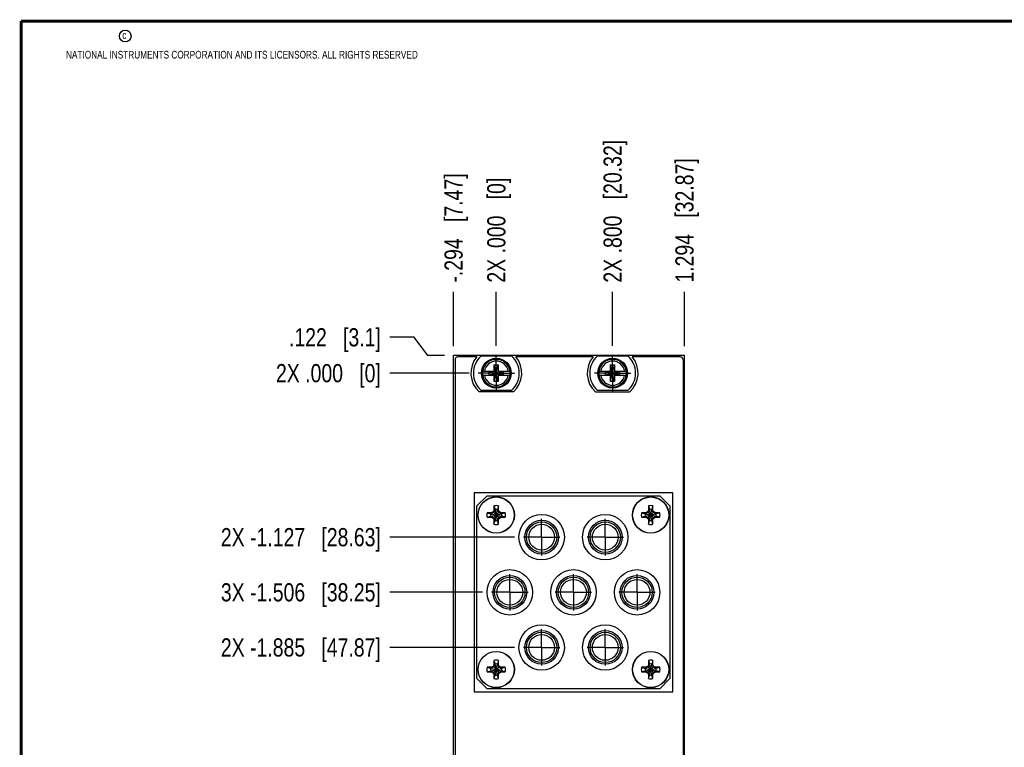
# Model space of a CAD drawing. Header units: inches. Extents: x 0.2 to 16.8, y 0.2 to 10.8.
# Tile 2 of 11: x 0.2 to 7, y 5.8 to 10.8. Entities that reach past the tile are written whole.
import ezdxf

# ---------------------------------------------------------------- set-up
doc = ezdxf.new("R2010")
doc.units = ezdxf.units.IN
doc.header["$LTSCALE"] = 0.935
doc.header["$MEASUREMENT"] = 0
doc.linetypes.add('CENTER', pattern=[0.6, 0.375, -0.075, 0.075, -0.075])
doc.layers.get('0').update_dxf_attribs({"linetype": 'CONTINUOUS'})
doc.layers.add('02___PRT_ALL_AXES', color=7, linetype='CONTINUOUS')
doc.layers.add('DIMENSIONS', color=7, linetype='CONTINUOUS')
doc.styles.get("Standard").update_dxf_attribs({"font": 'txt', "width": 0.8})
doc.dimstyles.new('DIMSTYLE_1', dxfattribs={"dimtxt": 0.125, "dimasz": 0.18, "dimexe": 0.18, "dimexo": 0.0625, "dimgap": 0.09, "dimtad": 0, "dimtih": 1, "dimtoh": 1, "dimdec": 3, "dimzin": 4, "dimdsep": 46, "dimtxsty": 'STANDARD', "dimblk": '_FILLED', "dimblk1": '_FILLED', "dimblk2": '_FILLED', "dimcen": 0.09, "dimadec": 0, "dimazin": 0, "dimtp": 0.01, "dimtm": 0.01, "dimtfac": 1, "dimtdec": 3, "dimtofl": 0, "dimtmove": 0, "dimatfit": 3, "dimldrblk": '_FILLED', "dimfxl": 1, "dimtolj": 1, "dimtzin": 4, "dimarcsym": 0})

# ---------------------------------------------------------------- blocks, each defined once
blk = doc.blocks.new('*D4')
at = {"layer": 'DIMENSIONS', "color": 2, "linetype": 'CONTINUOUS'}
for p, q in [((2.9524, 8.5861), (2.7861, 8.5861)), ((3.0469, 8.4616), (2.9524, 8.5861)), ((3.1611, 8.4616), (3.0469, 8.4616))]:
    blk.add_line(p, q, dxfattribs=at)
at = {"layer": 'DIMENSIONS', "color": 2, "linetype": 'CONTINUOUS', "insert": (2.7236, 8.6486), "char_height": 0.125, "width": 1.025, "attachment_point": 3, "line_spacing_factor": 0.9}
blk.add_mtext('.122{\\Ftxt.shx;\\W1.000000;\\H0.125000; }[3.1]', dxfattribs=at)
blk = doc.blocks.new('_FILLED')
at = {"color": 0, "linetype": 'BYBLOCK'}
blk.add_solid([(0, 0), (-1, 0.174), (-1, -0.174)], dxfattribs=at)
blk = doc.blocks.new('*D5')
at = {"layer": 'DIMENSIONS', "color": 2, "linetype": 'CONTINUOUS'}
blk.add_line((3.33, 8.3396), (2.7861, 8.3396), dxfattribs=at)
at = {"layer": 'DIMENSIONS', "color": 2, "linetype": 'CONTINUOUS', "insert": (2.7236, 8.4021), "char_height": 0.125, "width": 1.125, "attachment_point": 3, "line_spacing_factor": 0.9}
blk.add_mtext('2X .000{\\Ftxt.shx;\\W1.000000;\\H0.125000; }[0]', dxfattribs=at)
blk = doc.blocks.new('*D6')
at = {"layer": 'DIMENSIONS', "color": 2, "linetype": 'CONTINUOUS'}
blk.add_line((3.6417, 7.2125), (2.7861, 7.2125), dxfattribs=at)
at = {"layer": 'DIMENSIONS', "color": 2, "linetype": 'CONTINUOUS', "insert": (2.7236, 7.275), "char_height": 0.125, "width": 1.725, "attachment_point": 3, "line_spacing_factor": 0.9}
blk.add_mtext('2X -1.127{\\Ftxt.shx;\\W1.000000;\\H0.125000; }[28.63]', dxfattribs=at)
blk = doc.blocks.new('*D7')
at = {"layer": 'DIMENSIONS', "color": 2, "linetype": 'CONTINUOUS'}
blk.add_line((3.423, 6.8336), (2.7861, 6.8336), dxfattribs=at)
at = {"layer": 'DIMENSIONS', "color": 2, "linetype": 'CONTINUOUS', "insert": (2.7236, 6.8961), "char_height": 0.125, "width": 1.725, "attachment_point": 3, "line_spacing_factor": 0.9}
blk.add_mtext('3X -1.506{\\Ftxt.shx;\\W1.000000;\\H0.125000; }[38.25]', dxfattribs=at)
blk = doc.blocks.new('*D8')
at = {"layer": 'DIMENSIONS', "color": 2, "linetype": 'CONTINUOUS'}
blk.add_line((3.6417, 6.4547), (2.7861, 6.4547), dxfattribs=at)
at = {"layer": 'DIMENSIONS', "color": 2, "linetype": 'CONTINUOUS', "insert": (2.7236, 6.5172), "char_height": 0.125, "width": 1.725, "attachment_point": 3, "line_spacing_factor": 0.9}
blk.add_mtext('2X -1.885{\\Ftxt.shx;\\W1.000000;\\H0.125000; }[47.87]', dxfattribs=at)
blk = doc.blocks.new('*D9')
at = {"layer": 'DIMENSIONS', "color": 2, "linetype": 'CONTINUOUS'}
blk.add_line((3.6417, 5.3587), (2.7861, 5.3587), dxfattribs=at)
at = {"layer": 'DIMENSIONS', "color": 2, "linetype": 'CONTINUOUS', "insert": (2.7236, 5.4212), "char_height": 0.125, "width": 1.725, "attachment_point": 3, "line_spacing_factor": 0.9}
blk.add_mtext('2X -2.981{\\Ftxt.shx;\\W1.000000;\\H0.125000; }[75.72]', dxfattribs=at)
blk = doc.blocks.new('*D10')
at = {"layer": 'DIMENSIONS', "color": 2, "linetype": 'CONTINUOUS'}
blk.add_line((3.423, 4.9798), (2.7861, 4.9798), dxfattribs=at)
at = {"layer": 'DIMENSIONS', "color": 2, "linetype": 'CONTINUOUS', "insert": (2.7236, 5.0423), "char_height": 0.125, "width": 1.725, "attachment_point": 3, "line_spacing_factor": 0.9}
blk.add_mtext('3X -3.360{\\Ftxt.shx;\\W1.000000;\\H0.125000; }[85.34]', dxfattribs=at)
blk = doc.blocks.new('*D11')
at = {"layer": 'DIMENSIONS', "color": 2, "linetype": 'CONTINUOUS'}
blk.add_line((3.6417, 4.6009), (2.7861, 4.6009), dxfattribs=at)
at = {"layer": 'DIMENSIONS', "color": 2, "linetype": 'CONTINUOUS', "insert": (2.7236, 4.6634), "char_height": 0.125, "width": 1.725, "attachment_point": 3, "line_spacing_factor": 0.9}
blk.add_mtext('2X -3.739{\\Ftxt.shx;\\W1.000000;\\H0.125000; }[94.96]', dxfattribs=at)
blk = doc.blocks.new('*D12')
at = {"layer": 'DIMENSIONS', "color": 2, "linetype": 'CONTINUOUS'}
blk.add_line((3.33, 3.5189), (2.7861, 3.5189), dxfattribs=at)
at = {"layer": 'DIMENSIONS', "color": 2, "linetype": 'CONTINUOUS', "insert": (2.7236, 3.5814), "char_height": 0.125, "width": 1.825, "attachment_point": 3, "line_spacing_factor": 0.9}
blk.add_mtext('2X -4.821{\\Ftxt.shx;\\W1.000000;\\H0.125000; }[122.45]', dxfattribs=at)
blk = doc.blocks.new('*D13')
at = {"layer": 'DIMENSIONS', "color": 2, "linetype": 'CONTINUOUS'}
blk.add_line((4.3176, 8.5272), (4.3176, 8.8991), dxfattribs=at)
at = {"layer": 'DIMENSIONS', "color": 2, "linetype": 'CONTINUOUS', "insert": (4.2551, 8.9616), "char_height": 0.125, "width": 1.525, "attachment_point": 1, "rotation": 90, "line_spacing_factor": 0.9}
blk.add_mtext('2X .800{\\Ftxt.shx;\\W1.000000;\\H0.125000; }[20.32]', dxfattribs=at)
blk = doc.blocks.new('*D14')
at = {"layer": 'DIMENSIONS', "color": 2, "linetype": 'CONTINUOUS'}
blk.add_line((3.5176, 8.5272), (3.5176, 8.8991), dxfattribs=at)
at = {"layer": 'DIMENSIONS', "color": 2, "linetype": 'CONTINUOUS', "insert": (3.4551, 8.9616), "char_height": 0.125, "width": 1.125, "attachment_point": 1, "rotation": 90, "line_spacing_factor": 0.9}
blk.add_mtext('2X .000{\\Ftxt.shx;\\W1.000000;\\H0.125000; }[0]', dxfattribs=at)
blk = doc.blocks.new('*D15')
at = {"layer": 'DIMENSIONS', "color": 2, "linetype": 'CONTINUOUS'}
blk.add_line((4.8116, 8.5241), (4.8116, 8.8991), dxfattribs=at)
at = {"layer": 'DIMENSIONS', "color": 2, "linetype": 'CONTINUOUS', "insert": (4.7491, 8.9616), "char_height": 0.125, "width": 1.325, "attachment_point": 1, "rotation": 90, "line_spacing_factor": 0.9}
blk.add_mtext('1.294{\\Ftxt.shx;\\W1.000000;\\H0.125000; }[32.87]', dxfattribs=at)
blk = doc.blocks.new('*D16')
at = {"layer": 'DIMENSIONS', "color": 2, "linetype": 'CONTINUOUS'}
blk.add_line((3.2236, 8.5241), (3.2236, 8.8991), dxfattribs=at)
at = {"layer": 'DIMENSIONS', "color": 2, "linetype": 'CONTINUOUS', "insert": (3.1611, 8.9616), "char_height": 0.125, "width": 1.225, "attachment_point": 1, "rotation": 90, "line_spacing_factor": 0.9}
blk.add_mtext('-.294{\\Ftxt.shx;\\W1.000000;\\H0.125000; }[7.47]', dxfattribs=at)

msp = doc.modelspace()

# ---------------------------------------------------------------- linework, layer by layer
at = {"color": 7, "linetype": 'CONTINUOUS'}
for p, q in [((3.2236, 3.3239), (3.2236, 8.4616)), ((4.8116, 8.4616), (3.2236, 8.4616)), ((3.2336, 8.4316), (3.2336, 4.3716)), ((3.3831, 8.4516), (3.2536, 8.4516)), ((3.4138, 8.4581), (3.6213, 8.4581)), ((3.5038, 8.2825), (3.5314, 8.3967)), ((3.5038, 8.3533), (3.5038, 8.3967)), ((3.5314, 8.2825), (3.5038, 8.3967)), ((3.5038, 8.3967), (3.5314, 8.3967)), ((3.5314, 8.3967), (3.5314, 8.3533)), ((4.1831, 8.4516), (3.652, 8.4516)), ((4.2138, 8.4581), (4.4213, 8.4581)), ((4.3038, 8.2825), (4.3314, 8.3967)), ((4.3038, 8.3533), (4.3038, 8.3967)), ((4.3314, 8.2825), (4.3038, 8.3967)), ((4.3038, 8.3967), (4.3314, 8.3967)), ((4.3314, 8.3967), (4.3314, 8.3533)), ((4.7816, 8.4516), (4.452, 8.4516)), ((4.8016, 8.4316), (4.8016, 3.4266)), ((4.8116, 3.3966), (4.8116, 8.4616)), ((3.4229, 8.3533), (3.5059, 8.3533)), ((3.4691, 8.3279), (3.4691, 8.3513)), ((3.4691, 8.3513), (3.5661, 8.3279)), ((3.4691, 8.3279), (3.5661, 8.3513)), ((3.5059, 8.3513), (3.4691, 8.3513)), ((3.5059, 8.3533), (3.5059, 8.3513)), ((3.5059, 8.3279), (3.5293, 8.3513)), ((3.5293, 8.3279), (3.5059, 8.3513)), ((3.5293, 8.3533), (3.5293, 8.3513)), ((3.5293, 8.3533), (3.6122, 8.3533)), ((3.5661, 8.3513), (3.5293, 8.3513)), ((3.5661, 8.3279), (3.5661, 8.3513)), ((4.2229, 8.3533), (4.3059, 8.3533)), ((4.2691, 8.3279), (4.2691, 8.3513)), ((4.2691, 8.3279), (4.3661, 8.3513)), ((4.3059, 8.3513), (4.2691, 8.3513)), ((4.2691, 8.3513), (4.3661, 8.3279)), ((4.3059, 8.3533), (4.3059, 8.3513)), ((4.3059, 8.3279), (4.3293, 8.3513)), ((4.3293, 8.3279), (4.3059, 8.3513)), ((4.3293, 8.3533), (4.3293, 8.3513)), ((4.3293, 8.3533), (4.4122, 8.3533)), ((4.3661, 8.3513), (4.3293, 8.3513)), ((4.3661, 8.3279), (4.3661, 8.3513)), ((3.4229, 8.3258), (3.5059, 8.3258)), ((3.4691, 8.3279), (3.5059, 8.3279)), ((3.5038, 8.2825), (3.5038, 8.3258)), ((3.5314, 8.2825), (3.5038, 8.2825)), ((3.5059, 8.3258), (3.5059, 8.3279)), ((3.5293, 8.3258), (3.5293, 8.3279)), ((3.5293, 8.3279), (3.5661, 8.3279)), ((3.5293, 8.3258), (3.6122, 8.3258)), ((3.5314, 8.3258), (3.5314, 8.2825)), ((4.2229, 8.3258), (4.3059, 8.3258)), ((4.2691, 8.3279), (4.3059, 8.3279)), ((4.3038, 8.2825), (4.3038, 8.3258)), ((4.3314, 8.2825), (4.3038, 8.2825)), ((4.3059, 8.3258), (4.3059, 8.3279)), ((4.3293, 8.3258), (4.3293, 8.3279)), ((4.3293, 8.3279), (4.3661, 8.3279)), ((4.3293, 8.3258), (4.4122, 8.3258)), ((4.3314, 8.3258), (4.3314, 8.2825)), ((3.6358, 8.2106), (3.3993, 8.2106)), ((3.6213, 8.2211), (3.4138, 8.2211)), ((4.1993, 8.2106), (4.4358, 8.2106)), ((4.4213, 8.2211), (4.2138, 8.2211)), ((3.3646, 7.5171), (3.3646, 6.1501)), ((4.7316, 7.5171), (3.3646, 7.5171)), ((4.7316, 6.1501), (4.7316, 7.5171)), ((3.4546, 7.4971), (3.3846, 7.4271)), ((3.4546, 7.4971), (4.6416, 7.4971)), ((4.7116, 7.4271), (4.6416, 7.4971)), ((3.3846, 6.2401), (3.3846, 7.4271)), ((3.4989, 7.3828), (3.4808, 7.3724)), ((3.4957, 7.386), (3.4857, 7.3802)), ((3.5015, 7.396), (3.4957, 7.386)), ((3.4957, 7.3433), (3.5384, 7.386)), ((3.5384, 7.3433), (3.4957, 7.386)), ((3.5093, 7.4009), (3.4989, 7.3828)), ((3.5015, 7.4271), (3.5015, 7.396)), ((3.5015, 7.4271), (3.5093, 7.4025)), ((3.5015, 7.396), (3.5093, 7.4009)), ((3.5093, 7.3268), (3.5249, 7.4025)), ((3.5093, 7.4025), (3.5093, 7.4009)), ((3.5249, 7.3268), (3.5093, 7.4025)), ((3.5093, 7.3284), (3.5249, 7.4009)), ((3.5249, 7.3284), (3.5093, 7.4009)), ((3.5326, 7.4271), (3.5249, 7.4025)), ((3.5249, 7.4009), (3.5249, 7.4025)), ((3.5353, 7.3828), (3.5249, 7.4009)), ((3.5326, 7.396), (3.5249, 7.4009)), ((3.5326, 7.396), (3.5326, 7.4271)), ((3.5384, 7.386), (3.5326, 7.396)), ((3.5534, 7.3724), (3.5353, 7.3828)), ((3.5484, 7.3802), (3.5384, 7.386)), ((4.5609, 7.3828), (4.5428, 7.3724)), ((4.5577, 7.386), (4.5477, 7.3802)), ((4.5635, 7.396), (4.5577, 7.386)), ((4.5577, 7.3433), (4.6004, 7.386)), ((4.6004, 7.3433), (4.5577, 7.386)), ((4.5713, 7.4009), (4.5609, 7.3828)), ((4.5635, 7.4271), (4.5635, 7.396)), ((4.5635, 7.4271), (4.5713, 7.4025)), ((4.5635, 7.396), (4.5713, 7.4009)), ((4.5713, 7.3268), (4.5869, 7.4025)), ((4.5713, 7.4025), (4.5713, 7.4009)), ((4.5869, 7.3268), (4.5713, 7.4025)), ((4.5713, 7.3284), (4.5869, 7.4009)), ((4.5869, 7.3284), (4.5713, 7.4009)), ((4.5946, 7.4271), (4.5869, 7.4025)), ((4.5869, 7.4009), (4.5869, 7.4025)), ((4.5973, 7.3828), (4.5869, 7.4009)), ((4.5946, 7.396), (4.5869, 7.4009)), ((4.5946, 7.396), (4.5946, 7.4271)), ((4.6004, 7.386), (4.5946, 7.396)), ((4.6154, 7.3724), (4.5973, 7.3828)), ((4.6104, 7.3802), (4.6004, 7.386)), ((4.7116, 7.4271), (4.7116, 6.2401)), ((3.4546, 7.3802), (3.4792, 7.3724)), ((3.4857, 7.3802), (3.4546, 7.3802)), ((3.4546, 7.3491), (3.4792, 7.3569)), ((3.4546, 7.3491), (3.4857, 7.3491)), ((3.4792, 7.3724), (3.5549, 7.3569)), ((3.4792, 7.3569), (3.5549, 7.3724)), ((3.4808, 7.3724), (3.4792, 7.3724)), ((3.4792, 7.3569), (3.4808, 7.3569)), ((3.4857, 7.3802), (3.4808, 7.3724)), ((3.4808, 7.3724), (3.5534, 7.3569)), ((3.4808, 7.3569), (3.5534, 7.3724)), ((3.4857, 7.3491), (3.4808, 7.3569)), ((3.4808, 7.3569), (3.4989, 7.3464)), ((3.4857, 7.3491), (3.4957, 7.3433)), ((3.4957, 7.3433), (3.5015, 7.3333)), ((3.4989, 7.3464), (3.5093, 7.3284)), ((3.5015, 7.3333), (3.5015, 7.3022)), ((3.5015, 7.3333), (3.5093, 7.3284)), ((3.5015, 7.3022), (3.5093, 7.3268)), ((3.5093, 7.3284), (3.5093, 7.3268)), ((3.5249, 7.3284), (3.5353, 7.3464)), ((3.5326, 7.3333), (3.5249, 7.3284)), ((3.5249, 7.3268), (3.5249, 7.3284)), ((3.5326, 7.3022), (3.5249, 7.3268)), ((3.5326, 7.3333), (3.5384, 7.3433)), ((3.5326, 7.3022), (3.5326, 7.3333)), ((3.5353, 7.3464), (3.5534, 7.3569)), ((3.5384, 7.3433), (3.5484, 7.3491)), ((3.5484, 7.3802), (3.5534, 7.3724)), ((3.5795, 7.3802), (3.5484, 7.3802)), ((3.5484, 7.3491), (3.5534, 7.3569)), ((3.5484, 7.3491), (3.5795, 7.3491)), ((3.5549, 7.3724), (3.5534, 7.3724)), ((3.5534, 7.3569), (3.5549, 7.3569)), ((3.5795, 7.3802), (3.5549, 7.3724)), ((3.5795, 7.3491), (3.5549, 7.3569)), ((4.5477, 7.3802), (4.5166, 7.3802)), ((4.5166, 7.3802), (4.5412, 7.3724)), ((4.5166, 7.3491), (4.5412, 7.3569)), ((4.5166, 7.3491), (4.5477, 7.3491)), ((4.5412, 7.3569), (4.6169, 7.3724)), ((4.5428, 7.3724), (4.5412, 7.3724)), ((4.5412, 7.3724), (4.6169, 7.3569)), ((4.5412, 7.3569), (4.5428, 7.3569)), ((4.5477, 7.3802), (4.5428, 7.3724)), ((4.5428, 7.3569), (4.6154, 7.3724)), ((4.5428, 7.3724), (4.6154, 7.3569)), ((4.5477, 7.3491), (4.5428, 7.3569)), ((4.5428, 7.3569), (4.5609, 7.3464)), ((4.5477, 7.3491), (4.5577, 7.3433)), ((4.5577, 7.3433), (4.5635, 7.3333)), ((4.5609, 7.3464), (4.5713, 7.3284)), ((4.5635, 7.3333), (4.5635, 7.3022)), ((4.5635, 7.3333), (4.5713, 7.3284)), ((4.5635, 7.3022), (4.5713, 7.3268)), ((4.5713, 7.3284), (4.5713, 7.3268)), ((4.5869, 7.3284), (4.5973, 7.3464)), ((4.5946, 7.3333), (4.5869, 7.3284)), ((4.5869, 7.3268), (4.5869, 7.3284)), ((4.5946, 7.3022), (4.5869, 7.3268)), ((4.5946, 7.3333), (4.6004, 7.3433)), ((4.5946, 7.3022), (4.5946, 7.3333)), ((4.5973, 7.3464), (4.6154, 7.3569)), ((4.6004, 7.3433), (4.6104, 7.3491)), ((4.6104, 7.3802), (4.6154, 7.3724)), ((4.6415, 7.3802), (4.6104, 7.3802)), ((4.6104, 7.3491), (4.6154, 7.3569)), ((4.6104, 7.3491), (4.6415, 7.3491)), ((4.6169, 7.3724), (4.6154, 7.3724)), ((4.6154, 7.3569), (4.6169, 7.3569)), ((4.6415, 7.3802), (4.6169, 7.3724)), ((4.6415, 7.3491), (4.6169, 7.3569)), ((3.5015, 6.3651), (3.5015, 6.334)), ((3.5015, 6.3651), (3.5093, 6.3405)), ((3.5326, 6.3651), (3.5249, 6.3405)), ((3.5326, 6.334), (3.5326, 6.3651)), ((4.5635, 6.3651), (4.5635, 6.334)), ((4.5635, 6.3651), (4.5713, 6.3405)), ((4.5946, 6.3651), (4.5869, 6.3405)), ((4.5946, 6.334), (4.5946, 6.3651)), ((3.4546, 6.3182), (3.4792, 6.3104)), ((3.4857, 6.3182), (3.4546, 6.3182)), ((3.4792, 6.3104), (3.5549, 6.2949)), ((3.4792, 6.2949), (3.5549, 6.3104)), ((3.4808, 6.3104), (3.4792, 6.3104)), ((3.4989, 6.3208), (3.4808, 6.3104)), ((3.4857, 6.3182), (3.4808, 6.3104)), ((3.4808, 6.3104), (3.5534, 6.2949)), ((3.4808, 6.2949), (3.5534, 6.3104)), ((3.4957, 6.324), (3.4857, 6.3182)), ((3.5015, 6.334), (3.4957, 6.324)), ((3.4957, 6.2813), (3.5384, 6.324)), ((3.5384, 6.2813), (3.4957, 6.324)), ((3.5093, 6.3389), (3.4989, 6.3208)), ((3.5015, 6.334), (3.5093, 6.3389)), ((3.5093, 6.2648), (3.5249, 6.3405)), ((3.5093, 6.3405), (3.5093, 6.3389)), ((3.5249, 6.2648), (3.5093, 6.3405)), ((3.5093, 6.2664), (3.5249, 6.3389)), ((3.5249, 6.2664), (3.5093, 6.3389)), ((3.5249, 6.3389), (3.5249, 6.3405)), ((3.5353, 6.3208), (3.5249, 6.3389)), ((3.5326, 6.334), (3.5249, 6.3389)), ((3.5384, 6.324), (3.5326, 6.334)), ((3.5534, 6.3104), (3.5353, 6.3208)), ((3.5484, 6.3182), (3.5384, 6.324)), ((3.5484, 6.3182), (3.5534, 6.3104)), ((3.5795, 6.3182), (3.5484, 6.3182)), ((3.5549, 6.3104), (3.5534, 6.3104)), ((3.5795, 6.3182), (3.5549, 6.3104)), ((4.5477, 6.3182), (4.5166, 6.3182)), ((4.5166, 6.3182), (4.5412, 6.3104)), ((4.5412, 6.2949), (4.6169, 6.3104)), ((4.5428, 6.3104), (4.5412, 6.3104)), ((4.5412, 6.3104), (4.6169, 6.2949)), ((4.5609, 6.3208), (4.5428, 6.3104)), ((4.5477, 6.3182), (4.5428, 6.3104)), ((4.5428, 6.2949), (4.6154, 6.3104)), ((4.5428, 6.3104), (4.6154, 6.2949)), ((4.5577, 6.324), (4.5477, 6.3182)), ((4.5635, 6.334), (4.5577, 6.324)), ((4.5577, 6.2813), (4.6004, 6.324)), ((4.6004, 6.2813), (4.5577, 6.324)), ((4.5713, 6.3389), (4.5609, 6.3208)), ((4.5635, 6.334), (4.5713, 6.3389)), ((4.5713, 6.3405), (4.5713, 6.3389)), ((4.5713, 6.2648), (4.5869, 6.3405)), ((4.5869, 6.2648), (4.5713, 6.3405)), ((4.5713, 6.2664), (4.5869, 6.3389)), ((4.5869, 6.2664), (4.5713, 6.3389)), ((4.5869, 6.3389), (4.5869, 6.3405)), ((4.5946, 6.334), (4.5869, 6.3389)), ((4.5973, 6.3208), (4.5869, 6.3389)), ((4.6004, 6.324), (4.5946, 6.334)), ((4.6154, 6.3104), (4.5973, 6.3208)), ((4.6104, 6.3182), (4.6004, 6.324)), ((4.6415, 6.3182), (4.6104, 6.3182)), ((4.6104, 6.3182), (4.6154, 6.3104)), ((4.6169, 6.3104), (4.6154, 6.3104)), ((4.6415, 6.3182), (4.6169, 6.3104)), ((3.3846, 6.2401), (3.4546, 6.1701)), ((3.4546, 6.2871), (3.4792, 6.2949)), ((3.4546, 6.2871), (3.4857, 6.2871)), ((3.4792, 6.2949), (3.4808, 6.2949)), ((3.4857, 6.2871), (3.4808, 6.2949)), ((3.4808, 6.2949), (3.4989, 6.2844)), ((3.4857, 6.2871), (3.4957, 6.2813)), ((3.4957, 6.2813), (3.5015, 6.2713)), ((3.4989, 6.2844), (3.5093, 6.2664)), ((3.5015, 6.2713), (3.5015, 6.2402)), ((3.5015, 6.2713), (3.5093, 6.2664)), ((3.5015, 6.2402), (3.5093, 6.2648)), ((3.5093, 6.2664), (3.5093, 6.2648)), ((3.5249, 6.2664), (3.5353, 6.2844)), ((3.5326, 6.2713), (3.5249, 6.2664)), ((3.5249, 6.2648), (3.5249, 6.2664)), ((3.5326, 6.2402), (3.5249, 6.2648)), ((3.5326, 6.2713), (3.5384, 6.2813)), ((3.5326, 6.2402), (3.5326, 6.2713)), ((3.5353, 6.2844), (3.5534, 6.2949)), ((3.5384, 6.2813), (3.5484, 6.2871)), ((3.5484, 6.2871), (3.5534, 6.2949)), ((3.5484, 6.2871), (3.5795, 6.2871)), ((3.5534, 6.2949), (3.5549, 6.2949)), ((3.5795, 6.2871), (3.5549, 6.2949)), ((4.5166, 6.2871), (4.5412, 6.2949)), ((4.5166, 6.2871), (4.5477, 6.2871)), ((4.5412, 6.2949), (4.5428, 6.2949)), ((4.5428, 6.2949), (4.5609, 6.2844)), ((4.5477, 6.2871), (4.5428, 6.2949)), ((4.5477, 6.2871), (4.5577, 6.2813)), ((4.5577, 6.2813), (4.5635, 6.2713)), ((4.5609, 6.2844), (4.5713, 6.2664)), ((4.5635, 6.2713), (4.5635, 6.2402)), ((4.5635, 6.2713), (4.5713, 6.2664)), ((4.5635, 6.2402), (4.5713, 6.2648)), ((4.5713, 6.2664), (4.5713, 6.2648)), ((4.5869, 6.2664), (4.5973, 6.2844)), ((4.5946, 6.2713), (4.5869, 6.2664)), ((4.5869, 6.2648), (4.5869, 6.2664)), ((4.5946, 6.2402), (4.5869, 6.2648)), ((4.5946, 6.2713), (4.6004, 6.2813)), ((4.5946, 6.2402), (4.5946, 6.2713)), ((4.5973, 6.2844), (4.6154, 6.2949)), ((4.6004, 6.2813), (4.6104, 6.2871)), ((4.6104, 6.2871), (4.6154, 6.2949)), ((4.6104, 6.2871), (4.6415, 6.2871)), ((4.6154, 6.2949), (4.6169, 6.2949)), ((4.6415, 6.2871), (4.6169, 6.2949)), ((4.6416, 6.1701), (4.7116, 6.2401)), ((4.6416, 6.1701), (3.4546, 6.1701)), ((3.3646, 6.1501), (4.7316, 6.1501))]:
    msp.add_line(p, q, dxfattribs=at)
at = {"color": 7, "linetype": 'CONTINUOUS', "const_width": 0.02}
for points in [[(0.25, 10.7586), (0.25, 0.2586)], [(16.75, 10.7586), (0.25, 10.7586)]]:
    msp.add_lwpolyline(points, dxfattribs=at)
at = {"color": 2, "linetype": 'CONTINUOUS'}
msp.add_circle((0.9659, 10.6562), 0.0403, dxfattribs=at)
at = {"color": 7, "linetype": 'CONTINUOUS'}
for centre, radius in [((3.5176, 8.3396), 0.1025), ((3.5176, 8.3396), 0.098), ((4.3176, 8.3396), 0.1025), ((4.3176, 8.3396), 0.098), ((3.5171, 7.3646), 0.125), ((3.5171, 7.3646), 0.124), ((4.5791, 7.3646), 0.125), ((4.5791, 7.3646), 0.124), ((3.8293, 7.2125), 0.1562), ((3.8293, 7.2125), 0.1158), ((3.8293, 7.2125), 0.1043), ((4.2668, 7.2125), 0.1562), ((4.2668, 7.2125), 0.1158), ((4.2668, 7.2125), 0.1043), ((3.8293, 7.2125), 0.0886), ((4.2668, 7.2125), 0.0886), ((3.6106, 6.8336), 0.1562), ((4.0481, 6.8336), 0.1562), ((4.4856, 6.8336), 0.1562), ((3.6106, 6.8336), 0.1158), ((3.6106, 6.8336), 0.1043), ((3.6106, 6.8336), 0.0886), ((4.0481, 6.8336), 0.1158), ((4.0481, 6.8336), 0.1043), ((4.0481, 6.8336), 0.0886), ((4.4856, 6.8336), 0.1158), ((4.4856, 6.8336), 0.1043), ((4.4856, 6.8336), 0.0886), ((3.8293, 6.4547), 0.1562), ((3.8293, 6.4547), 0.1158), ((4.2668, 6.4547), 0.1562), ((4.2668, 6.4547), 0.1158), ((3.8293, 6.4547), 0.1043), ((3.8293, 6.4547), 0.0886), ((4.2668, 6.4547), 0.1043), ((4.2668, 6.4547), 0.0886), ((3.5171, 6.3026), 0.125), ((3.5171, 6.3026), 0.124), ((4.5791, 6.3026), 0.125), ((4.5791, 6.3026), 0.124)]:
    msp.add_circle(centre, radius, dxfattribs=at)
for centre, radius, start, end in [((3.2536, 8.4316), 0.02, 90, 180), ((3.5176, 8.3396), 0.175, 140.20818, 227.4886), ((3.5176, 8.3396), 0.1575, 131.20295, 228.79705), ((3.5176, 8.3396), 0.0947, 8.36374, 171.63626), ((3.5176, 8.3396), 0.0832, 9.53359, 170.46641), ((3.5176, 8.3396), 0.1575, 311.20295, 48.79705), ((3.5176, 8.3396), 0.175, 312.5114, 39.79182), ((4.3176, 8.3396), 0.175, 140.20818, 227.4886), ((4.3176, 8.3396), 0.1575, 131.20295, 228.79705), ((4.3176, 8.3396), 0.0947, 8.36374, 171.63626), ((4.3176, 8.3396), 0.0832, 9.53359, 170.46641), ((4.3176, 8.3396), 0.1575, 311.20295, 48.79705), ((4.3176, 8.3396), 0.175, 312.5114, 39.79182), ((4.7816, 8.4316), 0.02, 0, 90), ((3.5176, 8.3396), 0.0956, 171.71661, 188.28339), ((3.5176, 8.3396), 0.0956, 351.71661, 8.28339), ((4.3176, 8.3396), 0.0956, 171.71661, 188.28339), ((4.3176, 8.3396), 0.0956, 351.71661, 8.28339), ((3.5176, 8.3396), 0.0947, 188.36374, 351.63626), ((3.5176, 8.3396), 0.0832, 189.53359, 350.46641), ((4.3176, 8.3396), 0.0947, 188.36374, 351.63626), ((4.3176, 8.3396), 0.0832, 189.53359, 350.46641), ((3.5171, 7.3646), 0.0644, 76.01958, 103.98042), ((3.5171, 7.3646), 0.0386, 78.38554, 101.61446), ((4.5791, 7.3646), 0.0644, 76.01958, 103.98042), ((4.5791, 7.3646), 0.0386, 78.38554, 101.61446), ((3.5171, 7.3646), 0.0644, 166.01958, 193.98042), ((3.5171, 7.3646), 0.0386, 168.38554, 191.61446), ((3.5171, 7.3646), 0.0386, 258.38554, 281.61446), ((3.5171, 7.3646), 0.0386, 348.38554, 11.61446), ((3.5171, 7.3646), 0.0644, 346.01958, 13.98042), ((4.5791, 7.3646), 0.0644, 166.01958, 193.98042), ((4.5791, 7.3646), 0.0386, 168.38554, 191.61446), ((4.5791, 7.3646), 0.0386, 258.38554, 281.61446), ((4.5791, 7.3646), 0.0386, 348.38554, 11.61446), ((4.5791, 7.3646), 0.0644, 346.01958, 13.98042), ((3.5171, 7.3646), 0.0644, 256.01958, 283.98042), ((4.5791, 7.3646), 0.0644, 256.01958, 283.98042), ((3.5171, 6.3026), 0.0644, 76.01958, 103.98042), ((4.5791, 6.3026), 0.0644, 76.01958, 103.98042), ((3.5171, 6.3026), 0.0644, 166.01958, 193.98042), ((3.5171, 6.3026), 0.0386, 168.38554, 191.61446), ((3.5171, 6.3026), 0.0386, 78.38554, 101.61446), ((3.5171, 6.3026), 0.0386, 348.38554, 11.61446), ((3.5171, 6.3026), 0.0644, 346.01958, 13.98042), ((4.5791, 6.3026), 0.0644, 166.01958, 193.98042), ((4.5791, 6.3026), 0.0386, 168.38554, 191.61446), ((4.5791, 6.3026), 0.0386, 78.38554, 101.61446), ((4.5791, 6.3026), 0.0386, 348.38554, 11.61446), ((4.5791, 6.3026), 0.0644, 346.01958, 13.98042), ((3.5171, 6.3026), 0.0644, 256.01958, 283.98042), ((3.5171, 6.3026), 0.0386, 258.38554, 281.61446), ((4.5791, 6.3026), 0.0644, 256.01958, 283.98042), ((4.5791, 6.3026), 0.0386, 258.38554, 281.61446)]:
    msp.add_arc(centre, radius, start, end, dxfattribs=at)
at = {"layer": '02___PRT_ALL_AXES', "color": 7, "linetype": 'CENTER'}
for p, q in [((3.5176, 8.3396), (3.5176, 8.4647)), ((4.3176, 8.3396), (4.3176, 8.4647)), ((3.5176, 8.3396), (3.3925, 8.3396)), ((3.5176, 8.3396), (3.5176, 8.2145)), ((3.5176, 8.3396), (3.6427, 8.3396)), ((4.3176, 8.3396), (4.1925, 8.3396)), ((4.3176, 8.3396), (4.3176, 8.2145)), ((4.3176, 8.3396), (4.4427, 8.3396)), ((3.8293, 7.2125), (3.8293, 7.3376)), ((4.2668, 7.2125), (4.2668, 7.3376)), ((3.8293, 7.2125), (3.7042, 7.2125)), ((3.8293, 7.2125), (3.8293, 7.0874)), ((3.8293, 7.2125), (3.9544, 7.2125)), ((4.2668, 7.2125), (4.1417, 7.2125)), ((4.2668, 7.2125), (4.2668, 7.0874)), ((4.2668, 7.2125), (4.3919, 7.2125)), ((3.6106, 6.8336), (3.6106, 6.9587)), ((4.0481, 6.8336), (4.0481, 6.9587)), ((4.4856, 6.8336), (4.4856, 6.9587)), ((3.6106, 6.8336), (3.4855, 6.8336)), ((3.6106, 6.8336), (3.6106, 6.7085)), ((3.6106, 6.8336), (3.7357, 6.8336)), ((4.0481, 6.8336), (3.923, 6.8336)), ((4.0481, 6.8336), (4.0481, 6.7085)), ((4.0481, 6.8336), (4.1732, 6.8336)), ((4.4856, 6.8336), (4.3605, 6.8336)), ((4.4856, 6.8336), (4.4856, 6.7085)), ((4.4856, 6.8336), (4.6107, 6.8336)), ((3.8293, 6.4547), (3.8293, 6.5798)), ((4.2668, 6.4547), (4.2668, 6.5798)), ((3.8293, 6.4547), (3.7042, 6.4547)), ((3.8293, 6.4547), (3.8293, 6.3296)), ((3.8293, 6.4547), (3.9544, 6.4547)), ((4.2668, 6.4547), (4.1417, 6.4547)), ((4.2668, 6.4547), (4.2668, 6.3296)), ((4.2668, 6.4547), (4.3919, 6.4547))]:
    msp.add_line(p, q, dxfattribs=at)

# ---------------------------------------------------------------- texts
at = {"color": 2, "linetype": 'CONTINUOUS', "char_height": 0.053, "attachment_point": 1, "line_spacing_factor": 0.9}
for s, insert, width in [('c', (0.946, 10.6893), 0.0424), ('NATIONAL INSTRUMENTS CORPORATION AND ITS LICENSORS. ALL RIGHTS RESERVED', (0.5583, 10.5546), 3.0104)]:
    msp.add_mtext(s, dxfattribs=dict(at, insert=insert, width=width))

# ---------------------------------------------------------------- dimensions: what is measured, and where the dimension line sits
at = {"layer": 'DIMENSIONS', "color": 2, "linetype": 'CONTINUOUS'}
for feature_location, offset, dtype, origin, text, picture, middle in [((4.3176, 8.5272), (0, 0.3719), 1, (3.5176, 8.4647), '2X <>', '*D13', (4.3176, 9.7241)), ((3.2236, 8.5241), (0, 0.375), 1, (3.5176, 8.4616), '-<>', '*D16', (3.2236, 9.5741)), ((3.517578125, 8.5271670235), (0, 0.3719), 1, (3.517578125, 8.4646670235), '2X <>', '*D14', (3.517578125, 9.5240670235)), ((3.329978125, 8.3395670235), (-0.5439, 0), 0, (3.392478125, 8.3395670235), '2X <>', '*D5', (1.961078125, 8.3395670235)), ((3.33, 3.5189), (-0.5439, 0), 0, (3.3925, 8.3396), '2X -<>', '*D12', (1.5611, 3.5189)), ((3.6417, 7.2125), (-0.8557, 0), 0, (3.7042, 8.3396), '2X -<>', '*D6', (1.6111, 7.2125)), ((3.423, 6.8336), (-0.6369, 0), 0, (3.4855, 8.3396), '3X -<>', '*D7', (1.6111, 6.8336)), ((3.6417, 6.4547), (-0.8557, 0), 0, (3.7042, 8.3396), '2X -<>', '*D8', (1.6111, 6.4547)), ((3.6417, 5.3587), (-0.8557, 0), 0, (3.7042, 8.3396), '2X -<>', '*D9', (1.6111, 5.3587)), ((3.423, 4.9798), (-0.6369, 0), 0, (3.4855, 8.3396), '3X -<>', '*D10', (1.6111, 4.9798)), ((3.6417, 4.6009), (-0.8557, 0), 0, (3.7042, 8.3396), '2X -<>', '*D11', (1.6111, 4.6009))]:
    dim = msp.add_ordinate_dim(feature_location=feature_location, offset=offset, dtype=dtype, origin=origin, text=text, dimstyle='DIMSTYLE_1', dxfattribs=at)
    dim.commit()
    dim.dimension.update_dxf_attribs({"geometry": picture, "text_midpoint": middle})
for feature_location, offset, dtype, origin, picture, middle in [((4.8116, 8.5241), (0, 0.375), 1, (3.5176, 8.4616), '*D15', (4.8116, 9.6241)), ((3.1611, 8.4616), (-0.375, 0.1245), 0, (3.3925, 8.3396), '*D4', (1.9611, 8.5861))]:
    dim = msp.add_ordinate_dim(feature_location=feature_location, offset=offset, dtype=dtype, origin=origin, dimstyle='DIMSTYLE_1', dxfattribs=at)
    dim.commit()
    dim.dimension.update_dxf_attribs({"geometry": picture, "text_midpoint": middle})

doc.saveas('drawing.dxf')
